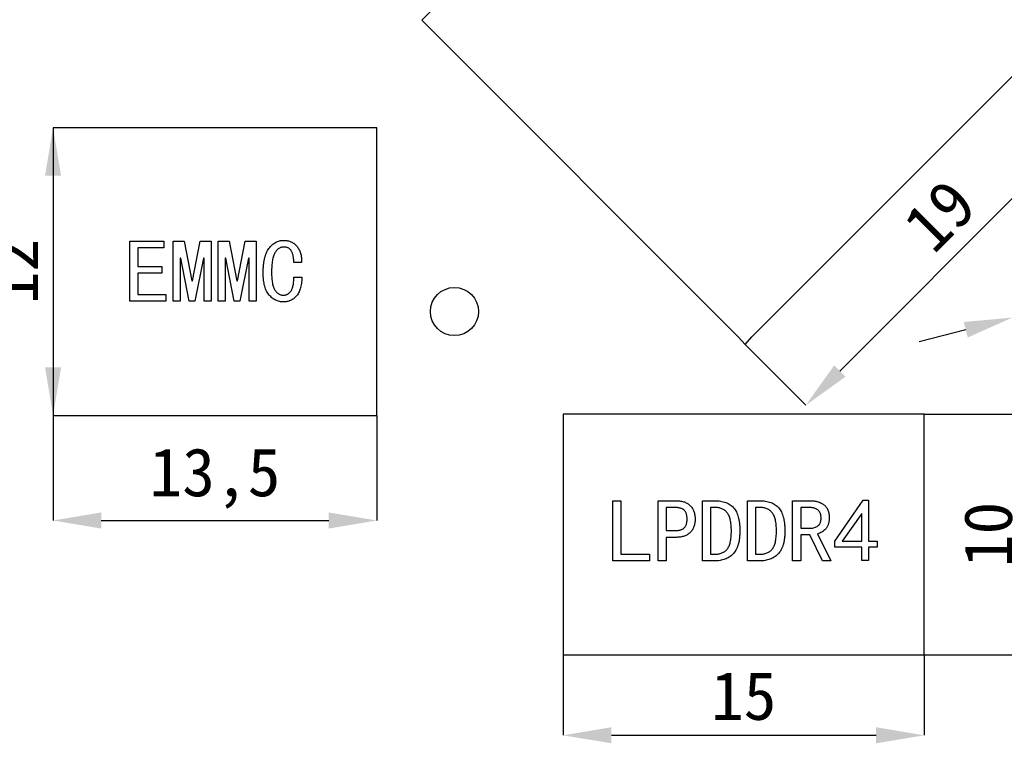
# Model space of a CAD drawing. Header units: millimetres. Extents: x 1603 to 1900, y 1655 to 2075.
# Tile 34 of 52: x 1671 to 1712, y 1961 to 1991. Entities that reach past the tile are written whole.
import ezdxf

# ---------------------------------------------------------------- set-up
doc = ezdxf.new("R2010")
doc.units = ezdxf.units.MM
doc.styles.add('黑体高度2mm', font='simhei.ttf', dxfattribs={"height": 2})
doc.dimstyles.new('红色高度2mm', dxfattribs={"dimtxt": 2, "dimasz": 2, "dimexe": 0, "dimexo": 0, "dimtad": 1, "dimdec": 1, "dimtxsty": '黑体高度2mm', "dimcen": 2.5, "dimclrd": 1, "dimclre": 1, "dimclrt": 1, "dimadec": 0, "dimazin": 0, "dimtfac": 1, "dimtdec": 1, "dimtmove": 0, "dimatfit": 3, "dimfxl": 1, "dimarcsym": 0})

# ---------------------------------------------------------------- blocks, each defined once
blk = doc.blocks.new('*D47')
at = {"color": 1, "lineweight": -2, "transparency": 16777216}
for p, q in [((1701.146, 2004.69), (1702.768, 2006.312)), ((1704.182, 2004.897), (1714.788, 1994.291)), ((1714.581, 1991.255), (1716.203, 1992.877))]:
    blk.add_line(p, q, dxfattribs=at)
at = {"color": 1, "transparency": 16777216}
for points in [[(1704.418, 2005.133), (1703.947, 2004.662), (1702.768, 2006.312)], [(1715.024, 1994.527), (1714.553, 1994.056), (1716.203, 1992.877)]]:
    blk.add_solid(points, dxfattribs=at)
at = {"layer": 'Defpoints', "color": 0, "transparency": 16777216}
for p in [(1701.146, 2004.69), (1716.203, 1992.877), (1714.581, 1991.255)]:
    blk.add_point(p, dxfattribs=at)
at = {"color": 1, "transparency": 16777216, "insert": (1710.634, 2000.743), "char_height": 2, "attachment_point": 5, "rotation": 315, "style": '黑体高度2mm'}
blk.add_mtext('19', dxfattribs=at)
blk = doc.blocks.new('*D48')
at = {"color": 1, "lineweight": -2, "transparency": 16777216}
for p, q in [((1714.581, 1991.255), (1717.108, 1988.734)), ((1715.696, 1987.318), (1705.086, 1976.681)), ((1701.146, 1977.786), (1703.674, 1975.265))]:
    blk.add_line(p, q, dxfattribs=at)
at = {"color": 1, "transparency": 16777216}
for points in [[(1715.46, 1987.554), (1715.932, 1987.083), (1717.108, 1988.734)], [(1704.85, 1976.916), (1705.322, 1976.445), (1703.674, 1975.265)]]:
    blk.add_solid(points, dxfattribs=at)
at = {"layer": 'Defpoints', "color": 0, "transparency": 16777216}
for p in [(1714.581, 1991.255), (1701.146, 1977.786), (1703.674, 1975.265)]:
    blk.add_point(p, dxfattribs=at)
at = {"color": 1, "transparency": 16777216, "insert": (1709.241, 1983.147), "char_height": 2, "attachment_point": 5, "rotation": 45.0746, "style": '黑体高度2mm'}
blk.add_mtext('19', dxfattribs=at)
blk = doc.blocks.new('*D49')
at = {"color": 1, "lineweight": -2, "transparency": 16777216}
for p, q in [((1693.591, 1964.893), (1693.591, 1961.55)), ((1708.591, 1964.893), (1708.591, 1961.55)), ((1695.591, 1961.55), (1706.591, 1961.55))]:
    blk.add_line(p, q, dxfattribs=at)
at = {"color": 1, "transparency": 16777216}
for points in [[(1695.591, 1961.884), (1695.591, 1961.217), (1693.591, 1961.55)], [(1706.591, 1961.884), (1706.591, 1961.217), (1708.591, 1961.55)]]:
    blk.add_solid(points, dxfattribs=at)
at = {"layer": 'Defpoints', "color": 0, "transparency": 16777216}
for p in [(1693.591, 1964.893), (1708.591, 1964.893), (1708.591, 1961.55)]:
    blk.add_point(p, dxfattribs=at)
at = {"color": 1, "transparency": 16777216, "insert": (1701.091, 1963.175), "char_height": 2, "attachment_point": 5, "style": '黑体高度2mm'}
blk.add_mtext('15', dxfattribs=at)
blk = doc.blocks.new('*D50')
at = {"color": 1, "lineweight": -2, "transparency": 16777216}
for p, q in [((1708.591, 1974.893), (1712.893, 1974.893)), ((1712.893, 1972.893), (1712.893, 1966.893)), ((1708.591, 1964.893), (1712.893, 1964.893))]:
    blk.add_line(p, q, dxfattribs=at)
at = {"color": 1, "transparency": 16777216}
for points in [[(1712.56, 1972.893), (1713.226, 1972.893), (1712.893, 1974.893)], [(1712.56, 1966.893), (1713.226, 1966.893), (1712.893, 1964.893)]]:
    blk.add_solid(points, dxfattribs=at)
at = {"layer": 'Defpoints', "color": 0, "transparency": 16777216}
for p in [(1708.591, 1974.893), (1708.591, 1964.893), (1712.893, 1964.893)]:
    blk.add_point(p, dxfattribs=at)
at = {"color": 1, "transparency": 16777216, "insert": (1711.257, 1969.893), "char_height": 2, "attachment_point": 5, "rotation": 90, "style": '黑体高度2mm'}
blk.add_mtext('10', dxfattribs=at)
blk = doc.blocks.new('*D51')
at = {"color": 1, "lineweight": -2, "transparency": 16777216}
for p, q in [((1672.392, 1974.838), (1672.392, 1970.474)), ((1685.848, 1974.838), (1685.848, 1970.474)), ((1674.392, 1970.474), (1683.848, 1970.474))]:
    blk.add_line(p, q, dxfattribs=at)
at = {"color": 1, "transparency": 16777216}
for points in [[(1674.392, 1970.807), (1674.392, 1970.14), (1672.392, 1970.474)], [(1683.848, 1970.807), (1683.848, 1970.14), (1685.848, 1970.474)]]:
    blk.add_solid(points, dxfattribs=at)
at = {"layer": 'Defpoints', "color": 0, "transparency": 16777216}
for p in [(1672.392, 1974.838), (1685.848, 1974.838), (1685.848, 1970.474)]:
    blk.add_point(p, dxfattribs=at)
at = {"color": 1, "transparency": 16777216, "insert": (1679.12, 1972.222), "char_height": 2, "attachment_point": 5, "style": '黑体高度2mm'}
blk.add_mtext('13,5', dxfattribs=at)
blk = doc.blocks.new('*D53')
at = {"color": 1, "lineweight": -2, "transparency": 16777216}
blk.add_line((1672.392, 1984.793), (1672.392, 1976.838), dxfattribs=at)
at = {"color": 1, "transparency": 16777216}
for points in [[(1672.059, 1984.793), (1672.726, 1984.793), (1672.392, 1986.793)], [(1672.059, 1976.838), (1672.726, 1976.838), (1672.392, 1974.838)]]:
    blk.add_solid(points, dxfattribs=at)
at = {"layer": 'Defpoints', "color": 0, "transparency": 16777216}
for p in [(1672.392, 1986.793), (1672.392, 1974.838), (1672.392, 1974.838)]:
    blk.add_point(p, dxfattribs=at)
at = {"color": 1, "transparency": 16777216, "insert": (1670.767, 1980.815), "char_height": 2, "attachment_point": 5, "rotation": 90, "style": '黑体高度2mm'}
blk.add_mtext('12', dxfattribs=at)
blk = doc.blocks.new('*D54')
at = {"color": 1, "lineweight": -2, "transparency": 16777216}
for p, q in [((1722.652, 1981.614), (1716.124, 1979.912)), ((1712.254, 1978.903), (1714.189, 1979.407)), ((1710.318, 1978.398), (1708.383, 1977.894))]:
    blk.add_line(p, q, dxfattribs=at)
at = {"color": 1, "transparency": 16777216}
for points in [[(1716.04, 1980.235), (1716.208, 1979.59), (1714.189, 1979.407)], [(1710.234, 1978.721), (1710.402, 1978.076), (1712.254, 1978.903)]]:
    blk.add_solid(points, dxfattribs=at)
at = {"layer": 'Defpoints', "color": 0, "transparency": 16777216}
for p in [(1714.189, 1979.407), (1712.254, 1978.903)]:
    blk.add_point(p, dxfattribs=at)
at = {"color": 1, "transparency": 16777216, "insert": (1720.148, 1982.64), "char_height": 2, "attachment_point": 5, "rotation": 14.6138, "style": '黑体高度2mm'}
blk.add_mtext('∅2', dxfattribs=at)

msp = doc.modelspace()

# ---------------------------------------------------------------- linework, layer by layer
at = {"color": 7, "linetype": 'Continuous', "lineweight": 25}
for p, q in [((1701.146, 2004.69), (1687.712, 1991.255)), ((1687.712, 1991.255), (1700.861, 1978.106)), ((1701.432, 1978.106), (1714.581, 1991.255)), ((1685.848, 1986.793), (1672.392, 1986.793)), ((1672.392, 1986.793), (1672.392, 1974.838)), ((1685.848, 1974.838), (1685.848, 1986.793)), ((1675.582, 1982.084), (1677, 1982.084)), ((1675.582, 1979.584), (1675.582, 1982.084)), ((1677, 1982.084), (1677, 1981.806)), ((1677.38, 1982.084), (1677.833, 1982.084)), ((1677.38, 1979.584), (1677.38, 1982.084)), ((1677.833, 1982.084), (1678.155, 1980.432)), ((1678.184, 1980.432), (1678.506, 1982.084)), ((1678.506, 1982.084), (1678.959, 1982.084)), ((1678.959, 1982.084), (1678.959, 1979.584)), ((1679.251, 1982.084), (1679.705, 1982.084)), ((1679.251, 1979.584), (1679.251, 1982.084)), ((1679.705, 1982.084), (1680.026, 1980.432)), ((1680.056, 1980.432), (1680.377, 1982.084)), ((1680.377, 1982.084), (1680.83, 1982.084)), ((1680.83, 1982.084), (1680.83, 1979.584)), ((1675.918, 1981.806), (1675.918, 1981.032)), ((1677, 1981.806), (1675.918, 1981.806)), ((1677.673, 1981.368), (1677.673, 1979.584)), ((1677.702, 1981.368), (1677.673, 1981.368)), ((1678.053, 1979.584), (1677.702, 1981.368)), ((1678.637, 1981.368), (1678.287, 1979.584)), ((1678.667, 1981.368), (1678.637, 1981.368)), ((1678.667, 1979.584), (1678.667, 1981.368)), ((1679.544, 1981.368), (1679.544, 1979.584)), ((1679.573, 1981.368), (1679.544, 1981.368)), ((1679.924, 1979.584), (1679.573, 1981.368)), ((1680.509, 1981.368), (1680.158, 1979.584)), ((1680.538, 1981.368), (1680.509, 1981.368)), ((1680.538, 1979.584), (1680.538, 1981.368)), ((1682.716, 1981.192), (1682.395, 1981.192)), ((1675.918, 1981.032), (1676.912, 1981.032)), ((1675.918, 1980.754), (1675.918, 1979.862)), ((1676.912, 1980.754), (1675.918, 1980.754)), ((1676.912, 1981.032), (1676.912, 1980.754)), ((1678.155, 1980.432), (1678.184, 1980.432)), ((1680.026, 1980.432), (1680.056, 1980.432)), ((1682.395, 1980.578), (1682.731, 1980.578)), ((1677.073, 1979.584), (1675.582, 1979.584)), ((1675.918, 1979.862), (1677.073, 1979.862)), ((1677.073, 1979.862), (1677.073, 1979.584)), ((1677.673, 1979.584), (1677.38, 1979.584)), ((1678.287, 1979.584), (1678.053, 1979.584)), ((1678.959, 1979.584), (1678.667, 1979.584)), ((1679.544, 1979.584), (1679.251, 1979.584)), ((1680.158, 1979.584), (1679.924, 1979.584)), ((1680.83, 1979.584), (1680.538, 1979.584)), ((1700.861, 1978.106), (1701.146, 1977.786)), ((1701.146, 1977.786), (1701.432, 1978.106)), ((1672.392, 1974.838), (1685.848, 1974.838)), ((1708.591, 1974.893), (1693.591, 1974.893)), ((1693.591, 1974.893), (1693.591, 1964.893)), ((1708.591, 1964.893), (1708.591, 1974.893)), ((1704.877, 1969.613), (1706.062, 1971.324)), ((1706.062, 1971.324), (1706.281, 1971.324)), ((1706.281, 1971.324), (1706.281, 1969.613)), ((1695.652, 1971.294), (1695.989, 1971.294)), ((1695.652, 1968.794), (1695.652, 1971.294)), ((1695.989, 1971.294), (1695.989, 1969.072)), ((1697.538, 1968.794), (1697.538, 1971.294)), ((1697.538, 1971.294), (1698.298, 1971.294)), ((1697.875, 1971.017), (1697.875, 1970.052)), ((1698.211, 1971.017), (1697.875, 1971.017)), ((1699.38, 1968.794), (1699.38, 1971.294)), ((1699.38, 1971.294), (1699.877, 1971.294)), ((1699.717, 1971.017), (1699.717, 1969.072)), ((1699.877, 1971.017), (1699.717, 1971.017)), ((1701.252, 1968.794), (1701.252, 1971.294)), ((1701.252, 1971.294), (1701.749, 1971.294)), ((1701.749, 1971.017), (1701.588, 1971.017)), ((1701.588, 1971.017), (1701.588, 1969.072)), ((1703.123, 1971.294), (1703.854, 1971.294)), ((1703.123, 1968.794), (1703.123, 1971.294)), ((1703.459, 1971.017), (1703.459, 1970.154)), ((1703.781, 1971.017), (1703.459, 1971.017)), ((1706.003, 1970.768), (1705.184, 1969.613)), ((1706.003, 1969.613), (1706.003, 1970.768)), ((1703.459, 1970.154), (1703.869, 1970.154)), ((1697.875, 1970.052), (1698.211, 1970.052)), ((1697.875, 1969.774), (1697.875, 1968.794)), ((1698.298, 1969.774), (1697.875, 1969.774)), ((1703.459, 1969.876), (1703.459, 1968.794)), ((1703.839, 1969.876), (1703.459, 1969.876)), ((1704.366, 1968.794), (1703.839, 1969.876)), ((1704.161, 1969.92), (1704.717, 1968.794)), ((1704.877, 1969.364), (1704.877, 1969.613)), ((1706.003, 1969.364), (1704.877, 1969.364)), ((1705.184, 1969.613), (1706.003, 1969.613)), ((1706.003, 1968.809), (1706.003, 1969.364)), ((1706.281, 1969.613), (1706.632, 1969.613)), ((1706.281, 1969.364), (1706.281, 1968.809)), ((1706.632, 1969.364), (1706.281, 1969.364)), ((1706.632, 1969.613), (1706.632, 1969.364)), ((1695.989, 1969.072), (1697.173, 1969.072)), ((1697.173, 1969.072), (1697.173, 1968.794)), ((1699.717, 1969.072), (1699.877, 1969.072)), ((1701.588, 1969.072), (1701.749, 1969.072)), ((1697.173, 1968.794), (1695.652, 1968.794)), ((1697.875, 1968.794), (1697.538, 1968.794)), ((1699.877, 1968.794), (1699.38, 1968.794)), ((1701.749, 1968.794), (1701.252, 1968.794)), ((1703.459, 1968.794), (1703.123, 1968.794)), ((1704.717, 1968.794), (1704.366, 1968.794)), ((1706.281, 1968.809), (1706.003, 1968.809)), ((1693.591, 1964.893), (1708.591, 1964.893))]:
    msp.add_line(p, q, dxfattribs=at)
msp.add_circle((1689.071, 1979.155), 1, dxfattribs=at)
for points, knots in [([(1681.123, 1980.754), (1681.123, 1980.809), (1681.125, 1980.917), (1681.136, 1981.072), (1681.155, 1981.217), (1681.18, 1981.351), (1681.215, 1981.473), (1681.255, 1981.586), (1681.305, 1981.687), (1681.361, 1981.777), (1681.424, 1981.856), (1681.491, 1981.925), (1681.563, 1981.983), (1681.639, 1982.031), (1681.719, 1982.068), (1681.804, 1982.094), (1681.893, 1982.11), (1681.954, 1982.112), (1681.985, 1982.113)], [0, 0, 0, 0, 0.092205, 0.178611, 0.259467, 0.334725, 0.405172, 0.471102, 0.533277, 0.591841, 0.647832, 0.700703, 0.751535, 0.800933, 0.849838, 0.89856, 0.948567, 1, 1, 1, 1]), ([(1681.985, 1982.113), (1682.012, 1982.113), (1682.063, 1982.111), (1682.139, 1982.1), (1682.211, 1982.081), (1682.28, 1982.055), (1682.345, 1982.02), (1682.407, 1981.978), (1682.466, 1981.929), (1682.52, 1981.872), (1682.569, 1981.809), (1682.613, 1981.739), (1682.648, 1981.663), (1682.676, 1981.581), (1682.697, 1981.492), (1682.711, 1981.398), (1682.718, 1981.297), (1682.717, 1981.228), (1682.716, 1981.192)], [0, 0, 0, 0, 0.059122, 0.116375, 0.172385, 0.227298, 0.282496, 0.338522, 0.395465, 0.4548, 0.515166, 0.576426, 0.639288, 0.70433, 0.772588, 0.844239, 0.919769, 1, 1, 1, 1]), ([(1681.985, 1981.836), (1681.966, 1981.835), (1681.929, 1981.833), (1681.874, 1981.822), (1681.823, 1981.803), (1681.774, 1981.776), (1681.728, 1981.742), (1681.686, 1981.7), (1681.647, 1981.65), (1681.61, 1981.593), (1681.578, 1981.527), (1681.55, 1981.451), (1681.526, 1981.365), (1681.507, 1981.268), (1681.492, 1981.161), (1681.481, 1981.044), (1681.475, 1980.917), (1681.474, 1980.829), (1681.474, 1980.783)], [0, 0, 0, 0, 0.043892, 0.086511, 0.128347, 0.170523, 0.214318, 0.260033, 0.308106, 0.360057, 0.416389, 0.478289, 0.547099, 0.622845, 0.705838, 0.795901, 0.894045, 1, 1, 1, 1]), ([(1682.395, 1981.192), (1682.394, 1981.218), (1682.394, 1981.269), (1682.389, 1981.342), (1682.381, 1981.409), (1682.371, 1981.473), (1682.355, 1981.53), (1682.339, 1981.584), (1682.317, 1981.631), (1682.294, 1981.675), (1682.267, 1981.713), (1682.236, 1981.746), (1682.202, 1981.774), (1682.165, 1981.797), (1682.124, 1981.814), (1682.081, 1981.826), (1682.034, 1981.834), (1682.002, 1981.835), (1681.985, 1981.836)], [0, 0, 0, 0, 0.090441, 0.174773, 0.254451, 0.328365, 0.397051, 0.461785, 0.522226, 0.579008, 0.633024, 0.68456, 0.734971, 0.785158, 0.835783, 0.888052, 0.942145, 1, 1, 1, 1]), ([(1681.971, 1979.555), (1681.942, 1979.556), (1681.885, 1979.557), (1681.802, 1979.571), (1681.722, 1979.593), (1681.645, 1979.625), (1681.571, 1979.665), (1681.5, 1979.714), (1681.433, 1979.773), (1681.369, 1979.84), (1681.31, 1979.917), (1681.26, 1980.005), (1681.217, 1980.104), (1681.183, 1980.213), (1681.156, 1980.333), (1681.137, 1980.464), (1681.125, 1980.605), (1681.123, 1980.703), (1681.123, 1980.754)], [0, 0, 0, 0, 0.052182, 0.102997, 0.153018, 0.203295, 0.2536, 0.305613, 0.359049, 0.414918, 0.473394, 0.534337, 0.599069, 0.668523, 0.742472, 0.822342, 0.908195, 1, 1, 1, 1]), ([(1681.474, 1980.783), (1681.474, 1980.741), (1681.475, 1980.659), (1681.481, 1980.543), (1681.492, 1980.435), (1681.507, 1980.338), (1681.526, 1980.25), (1681.55, 1980.172), (1681.578, 1980.104), (1681.61, 1980.045), (1681.647, 1979.995), (1681.686, 1979.952), (1681.727, 1979.915), (1681.771, 1979.885), (1681.817, 1979.861), (1681.866, 1979.844), (1681.918, 1979.834), (1681.953, 1979.833), (1681.971, 1979.833)], [0, 0, 0, 0, 0.105998, 0.203979, 0.293662, 0.376167, 0.450887, 0.519084, 0.580402, 0.635963, 0.68751, 0.735617, 0.781505, 0.825475, 0.868619, 0.911731, 0.955079, 1, 1, 1, 1]), ([(1682.731, 1980.578), (1682.729, 1980.534), (1682.726, 1980.448), (1682.713, 1980.323), (1682.693, 1980.209), (1682.668, 1980.105), (1682.635, 1980.011), (1682.597, 1979.927), (1682.551, 1979.852), (1682.499, 1979.788), (1682.442, 1979.734), (1682.383, 1979.686), (1682.321, 1979.646), (1682.257, 1979.612), (1682.189, 1979.587), (1682.119, 1979.568), (1682.045, 1979.557), (1681.996, 1979.556), (1681.971, 1979.555)], [0, 0, 0, 0, 0.0934214, 0.1803887, 0.2608631, 0.3352473, 0.4044079, 0.4689595, 0.5293351, 0.5862591, 0.6410154, 0.6939273, 0.7452614, 0.7954332, 0.8458729, 0.8962603, 0.947433, 1, 1, 1, 1]), ([(1681.971, 1979.833), (1681.984, 1979.833), (1682.01, 1979.834), (1682.049, 1979.842), (1682.088, 1979.854), (1682.125, 1979.87), (1682.161, 1979.893), (1682.197, 1979.919), (1682.23, 1979.951), (1682.265, 1979.986), (1682.296, 1980.029), (1682.322, 1980.082), (1682.345, 1980.143), (1682.363, 1980.213), (1682.378, 1980.292), (1682.388, 1980.38), (1682.393, 1980.476), (1682.394, 1980.543), (1682.395, 1980.578)], [0, 0, 0, 0, 0.041308, 0.082751, 0.124209, 0.166949, 0.210555, 0.256209, 0.304593, 0.355757, 0.410799, 0.471698, 0.539283, 0.614659, 0.697439, 0.789599, 0.890364, 1, 1, 1, 1]), ([(1698.737, 1970.534), (1698.737, 1970.556), (1698.736, 1970.599), (1698.73, 1970.66), (1698.72, 1970.716), (1698.705, 1970.767), (1698.687, 1970.812), (1698.664, 1970.852), (1698.638, 1970.887), (1698.606, 1970.915), (1698.57, 1970.939), (1698.531, 1970.96), (1698.488, 1970.977), (1698.44, 1970.992), (1698.388, 1971.003), (1698.333, 1971.011), (1698.273, 1971.016), (1698.232, 1971.016), (1698.211, 1971.017)], [0, 0, 0, 0, 0.080202, 0.154193, 0.222451, 0.285562, 0.344016, 0.398338, 0.450352, 0.500635, 0.551788, 0.605153, 0.660701, 0.720689, 0.783958, 0.851147, 0.923074, 1, 1, 1, 1]), ([(1698.298, 1971.294), (1698.328, 1971.294), (1698.386, 1971.293), (1698.47, 1971.283), (1698.549, 1971.267), (1698.624, 1971.245), (1698.693, 1971.216), (1698.756, 1971.18), (1698.816, 1971.139), (1698.869, 1971.09), (1698.918, 1971.037), (1698.959, 1970.979), (1698.995, 1970.916), (1699.024, 1970.849), (1699.046, 1970.776), (1699.061, 1970.699), (1699.072, 1970.618), (1699.073, 1970.563), (1699.073, 1970.534)], [0, 0, 0, 0, 0.072234, 0.140917, 0.206004, 0.268948, 0.329691, 0.388603, 0.447091, 0.505686, 0.564282, 0.62205, 0.680194, 0.739724, 0.800984, 0.864345, 0.930405, 1, 1, 1, 1]), ([(1699.877, 1971.294), (1699.921, 1971.294), (1700.006, 1971.292), (1700.128, 1971.278), (1700.241, 1971.256), (1700.346, 1971.224), (1700.442, 1971.183), (1700.529, 1971.132), (1700.607, 1971.073), (1700.676, 1971.003), (1700.737, 1970.923), (1700.789, 1970.831), (1700.832, 1970.727), (1700.869, 1970.612), (1700.896, 1970.485), (1700.916, 1970.346), (1700.928, 1970.196), (1700.93, 1970.091), (1700.93, 1970.037)], [0, 0, 0, 0, 0.069234, 0.133997, 0.194671, 0.252104, 0.30692, 0.359589, 0.411002, 0.462155, 0.514596, 0.569923, 0.628981, 0.692282, 0.760761, 0.83472, 0.914197, 1, 1, 1, 1]), ([(1700.579, 1970.037), (1700.579, 1970.08), (1700.578, 1970.164), (1700.57, 1970.284), (1700.556, 1970.395), (1700.537, 1970.495), (1700.512, 1970.585), (1700.483, 1970.666), (1700.447, 1970.736), (1700.406, 1970.797), (1700.358, 1970.849), (1700.306, 1970.894), (1700.248, 1970.932), (1700.184, 1970.964), (1700.115, 1970.987), (1700.041, 1971.005), (1699.961, 1971.015), (1699.906, 1971.016), (1699.877, 1971.017)], [0, 0, 0, 0, 0.093914, 0.180963, 0.261418, 0.335078, 0.402468, 0.463871, 0.520561, 0.57319, 0.623323, 0.672716, 0.722739, 0.773303, 0.825886, 0.880545, 0.938533, 1, 1, 1, 1]), ([(1701.749, 1971.294), (1701.793, 1971.294), (1701.877, 1971.292), (1701.999, 1971.278), (1702.113, 1971.256), (1702.217, 1971.224), (1702.313, 1971.183), (1702.4, 1971.132), (1702.479, 1971.073), (1702.547, 1971.003), (1702.608, 1970.923), (1702.66, 1970.831), (1702.704, 1970.727), (1702.74, 1970.612), (1702.767, 1970.485), (1702.787, 1970.346), (1702.8, 1970.196), (1702.801, 1970.091), (1702.801, 1970.037)], [0, 0, 0, 0, 0.069234, 0.133997, 0.194671, 0.252104, 0.30692, 0.359589, 0.411002, 0.462155, 0.514596, 0.569923, 0.628981, 0.692282, 0.760761, 0.83472, 0.914197, 1, 1, 1, 1]), ([(1702.451, 1970.037), (1702.45, 1970.08), (1702.449, 1970.164), (1702.441, 1970.284), (1702.427, 1970.395), (1702.409, 1970.495), (1702.384, 1970.585), (1702.354, 1970.666), (1702.319, 1970.736), (1702.277, 1970.797), (1702.23, 1970.849), (1702.177, 1970.894), (1702.119, 1970.932), (1702.056, 1970.964), (1701.986, 1970.987), (1701.912, 1971.005), (1701.832, 1971.015), (1701.777, 1971.016), (1701.749, 1971.017)], [0, 0, 0, 0, 0.093914, 0.180963, 0.261418, 0.335078, 0.402468, 0.463871, 0.520561, 0.57319, 0.623323, 0.672716, 0.722739, 0.773303, 0.825886, 0.880545, 0.938533, 1, 1, 1, 1]), ([(1704.307, 1970.578), (1704.307, 1970.595), (1704.306, 1970.627), (1704.301, 1970.674), (1704.291, 1970.719), (1704.278, 1970.761), (1704.259, 1970.799), (1704.238, 1970.836), (1704.212, 1970.869), (1704.183, 1970.9), (1704.149, 1970.928), (1704.111, 1970.952), (1704.067, 1970.972), (1704.019, 1970.988), (1703.967, 1971.001), (1703.909, 1971.01), (1703.847, 1971.016), (1703.803, 1971.016), (1703.781, 1971.017)], [0, 0, 0, 0, 0.063651, 0.124183, 0.182211, 0.23817, 0.292288, 0.345873, 0.399101, 0.453373, 0.508864, 0.566013, 0.626938, 0.691202, 0.760271, 0.834476, 0.914265, 1, 1, 1, 1]), ([(1703.854, 1971.294), (1703.883, 1971.294), (1703.938, 1971.293), (1704.02, 1971.285), (1704.098, 1971.272), (1704.171, 1971.253), (1704.241, 1971.23), (1704.306, 1971.201), (1704.368, 1971.167), (1704.425, 1971.127), (1704.477, 1971.082), (1704.522, 1971.029), (1704.56, 1970.97), (1704.591, 1970.904), (1704.614, 1970.832), (1704.632, 1970.753), (1704.642, 1970.668), (1704.643, 1970.608), (1704.644, 1970.578)], [0, 0, 0, 0, 0.070303, 0.137746, 0.202308, 0.264222, 0.324274, 0.382797, 0.440334, 0.497208, 0.553605, 0.609417, 0.667029, 0.726112, 0.788414, 0.854018, 0.924793, 1, 1, 1, 1]), ([(1698.211, 1970.052), (1698.232, 1970.052), (1698.273, 1970.052), (1698.333, 1970.057), (1698.388, 1970.066), (1698.44, 1970.076), (1698.488, 1970.091), (1698.531, 1970.108), (1698.57, 1970.129), (1698.606, 1970.153), (1698.638, 1970.182), (1698.664, 1970.216), (1698.687, 1970.256), (1698.705, 1970.301), (1698.72, 1970.352), (1698.73, 1970.408), (1698.736, 1970.469), (1698.737, 1970.512), (1698.737, 1970.534)], [0, 0, 0, 0, 0.076926, 0.148853, 0.216042, 0.279311, 0.339299, 0.394847, 0.448212, 0.499365, 0.549648, 0.601662, 0.655984, 0.714438, 0.777549, 0.845807, 0.919798, 1, 1, 1, 1]), ([(1699.073, 1970.534), (1699.073, 1970.506), (1699.072, 1970.45), (1699.061, 1970.369), (1699.046, 1970.292), (1699.024, 1970.22), (1698.995, 1970.152), (1698.959, 1970.09), (1698.918, 1970.031), (1698.869, 1969.978), (1698.816, 1969.929), (1698.756, 1969.888), (1698.693, 1969.852), (1698.623, 1969.824), (1698.549, 1969.801), (1698.47, 1969.786), (1698.386, 1969.776), (1698.328, 1969.774), (1698.298, 1969.774)], [0, 0, 0, 0, 0.069599, 0.135663, 0.199028, 0.259871, 0.319809, 0.377956, 0.435728, 0.494327, 0.552926, 0.611417, 0.670333, 0.730909, 0.793984, 0.859075, 0.927762, 1, 1, 1, 1]), ([(1703.869, 1970.154), (1703.897, 1970.155), (1703.953, 1970.157), (1704.033, 1970.176), (1704.108, 1970.205), (1704.166, 1970.24), (1704.207, 1970.274), (1704.234, 1970.305), (1704.257, 1970.34), (1704.275, 1970.379), (1704.29, 1970.423), (1704.3, 1970.471), (1704.306, 1970.523), (1704.307, 1970.559), (1704.307, 1970.578)], [0, 0, 0, 0, 0.122654, 0.240066, 0.3541033, 0.4698482, 0.5279223, 0.5859127, 0.6455705, 0.7076236, 0.7734246, 0.8435855, 0.9188903, 1, 1, 1, 1]), ([(1704.644, 1970.578), (1704.643, 1970.554), (1704.643, 1970.508), (1704.635, 1970.441), (1704.624, 1970.378), (1704.608, 1970.319), (1704.588, 1970.264), (1704.562, 1970.213), (1704.533, 1970.167), (1704.487, 1970.111), (1704.424, 1970.051), (1704.342, 1969.991), (1704.255, 1969.946), (1704.192, 1969.929), (1704.161, 1969.92)], [0, 0, 0, 0, 0.080021, 0.156146, 0.228122, 0.296399, 0.362286, 0.425908, 0.488236, 0.549454, 0.6682, 0.781053, 0.891094, 1, 1, 1, 1]), ([(1700.93, 1970.037), (1700.929, 1969.983), (1700.928, 1969.879), (1700.914, 1969.728), (1700.893, 1969.59), (1700.861, 1969.464), (1700.821, 1969.349), (1700.773, 1969.247), (1700.715, 1969.156), (1700.647, 1969.078), (1700.572, 1969.011), (1700.491, 1968.953), (1700.404, 1968.903), (1700.31, 1968.864), (1700.211, 1968.832), (1700.105, 1968.81), (1699.993, 1968.796), (1699.917, 1968.795), (1699.877, 1968.794)], [0, 0, 0, 0, 0.086845, 0.167599, 0.242589, 0.312023, 0.376671, 0.437189, 0.494288, 0.549243, 0.602701, 0.655962, 0.709406, 0.76339, 0.819129, 0.876701, 0.936952, 1, 1, 1, 1]), ([(1699.877, 1969.072), (1699.906, 1969.073), (1699.961, 1969.074), (1700.041, 1969.083), (1700.115, 1969.1), (1700.184, 1969.123), (1700.248, 1969.154), (1700.306, 1969.19), (1700.358, 1969.233), (1700.406, 1969.284), (1700.448, 1969.343), (1700.483, 1969.412), (1700.513, 1969.491), (1700.537, 1969.581), (1700.556, 1969.68), (1700.57, 1969.79), (1700.578, 1969.91), (1700.579, 1969.994), (1700.579, 1970.037)], [0, 0, 0, 0, 0.06193, 0.120307, 0.175289, 0.228141, 0.278744, 0.328507, 0.377513, 0.427154, 0.478887, 0.535303, 0.596432, 0.663951, 0.737392, 0.817672, 0.905378, 1, 1, 1, 1]), ([(1702.801, 1970.037), (1702.801, 1969.983), (1702.799, 1969.879), (1702.785, 1969.728), (1702.764, 1969.59), (1702.733, 1969.464), (1702.693, 1969.349), (1702.644, 1969.247), (1702.586, 1969.156), (1702.518, 1969.078), (1702.443, 1969.011), (1702.362, 1968.953), (1702.275, 1968.903), (1702.181, 1968.864), (1702.082, 1968.832), (1701.976, 1968.81), (1701.865, 1968.796), (1701.788, 1968.795), (1701.749, 1968.794)], [0, 0, 0, 0, 0.086845, 0.167599, 0.242589, 0.312023, 0.376671, 0.437189, 0.494288, 0.549243, 0.602701, 0.655962, 0.709406, 0.76339, 0.819129, 0.876701, 0.936952, 1, 1, 1, 1]), ([(1701.749, 1969.072), (1701.777, 1969.073), (1701.832, 1969.074), (1701.912, 1969.083), (1701.986, 1969.1), (1702.055, 1969.123), (1702.119, 1969.154), (1702.177, 1969.19), (1702.23, 1969.233), (1702.277, 1969.284), (1702.319, 1969.343), (1702.354, 1969.412), (1702.384, 1969.491), (1702.409, 1969.581), (1702.427, 1969.68), (1702.441, 1969.79), (1702.449, 1969.91), (1702.45, 1969.994), (1702.451, 1970.037)], [0, 0, 0, 0, 0.06193, 0.120307, 0.175289, 0.228141, 0.278744, 0.328507, 0.377513, 0.427154, 0.478887, 0.535303, 0.596432, 0.663951, 0.737392, 0.817672, 0.905378, 1, 1, 1, 1])]:
    msp.add_open_spline(points, degree=3, knots=knots, dxfattribs=at)

# ---------------------------------------------------------------- dimensions: what is measured, and where the dimension line sits
for p1, p2, distance, picture, middle in [((1701.146, 2004.69), (1714.581, 1991.255), 2.294, '*D47', (1710.634, 2000.743)), ((1714.581, 1991.255), (1701.146, 1977.786), 3.57, '*D48', (1709.241, 1983.147)), ((1672.392, 1986.793), (1672.392, 1974.838), 0, '*D53', (1670.767, 1980.815)), ((1672.392, 1974.838), (1685.848, 1974.838), -4.364, '*D51', (1679.12, 1972.222)), ((1708.591, 1974.893), (1708.591, 1964.893), 4.302, '*D50', (1711.257, 1969.893)), ((1693.591, 1964.893), (1708.591, 1964.893), -3.343, '*D49', (1701.091, 1963.175))]:
    dim = msp.add_aligned_dim(p1=p1, p2=p2, distance=distance, dimstyle='红色高度2mm')
    dim.commit()
    dim.dimension.update_dxf_attribs({"geometry": picture, "text_midpoint": middle})
dim = msp.add_diameter_dim_2p(p1=(1712.254, 1978.903), p2=(1714.189, 1979.407), dimstyle='红色高度2mm')
dim.commit()
dim.dimension.update_dxf_attribs({"geometry": '*D54', "text_midpoint": (1720.558, 1981.068), "dimtype": 163})

doc.saveas('drawing.dxf')
